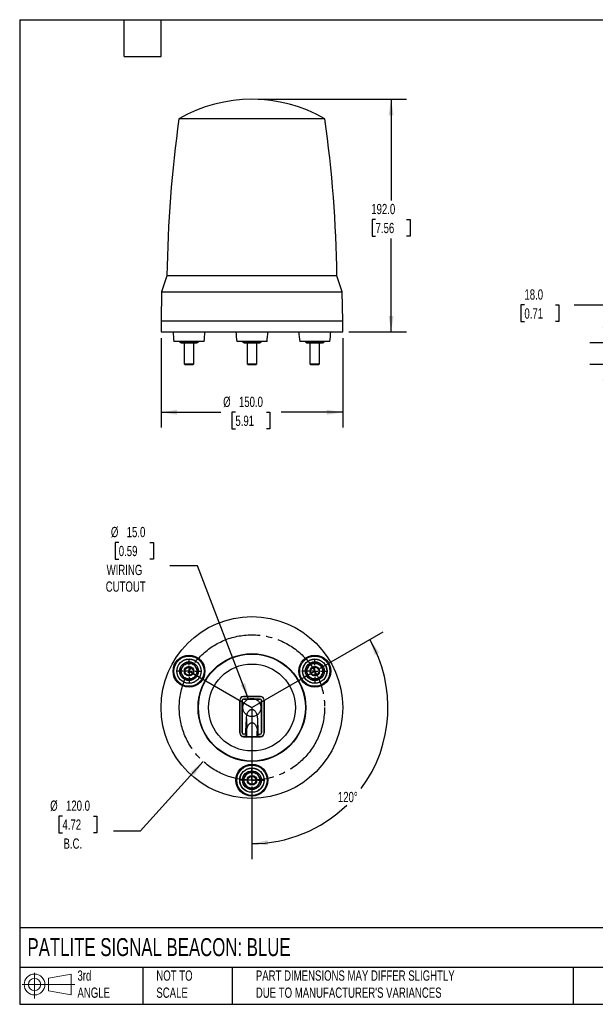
# Model space of a CAD drawing. Header units: millimetres. Extents: x 25 to 1092, y 25 to 838.
# Tile 1 of 2: x 25 to 501, y 25 to 838. Entities that reach past the tile are written whole.
import ezdxf

# ---------------------------------------------------------------- set-up
doc = ezdxf.new("R2010")
doc.units = ezdxf.units.MM
doc.header["$LTSCALE"] = 4
doc.linetypes.add('SLD-Center', pattern=[19.05, 15.24, -1.27, 1.27, -1.27])
doc.linetypes.add('SLD-Solid', pattern=[0])
doc.layers.add('CENTER', color=40, linetype='SLD-Center')
doc.layers.add('SLD-DEFPOINTS', color=7, linetype='Continuous')
doc.layers.add('DIMENSIONS', color=140, linetype='SLD-Solid', lineweight=25)
doc.layers.add('TEXT', color=140, linetype='SLD-Solid', lineweight=25)
doc.styles.add('SLDTEXTSTYLE0', font='TXT', dxfattribs={"width": 0.7})
doc.dimstyles.new('SLDDIMSTYLE0', dxfattribs={"dimtxt": 8.632031, "dimasz": 13.208, "dimexe": 0, "dimexo": 0.0625, "dimgap": 2.158008, "dimtad": 0, "dimtih": 1, "dimtoh": 1, "dimrnd": 1e-09, "dimzin": 4, "dimdsep": 46, "dimtxsty": 'SLDTEXTSTYLE0', "dimsah": 1, "dimcen": 0.09, "dimadec": 0, "dimazin": 1, "dimtfac": 1, "dimtofl": 0, "dimtmove": 0, "dimatfit": 3, "dimfxl": 0, "dimfrac": 2, "dimtolj": 1, "dimtzin": 12, "dimarcsym": 0})
doc.dimstyles.new('SLDDIMSTYLE2', dxfattribs={"dimtxt": 8.632031, "dimasz": 13.208, "dimexe": 0, "dimexo": 0.0625, "dimgap": 2.158008, "dimtad": 0, "dimtih": 1, "dimtoh": 1, "dimrnd": 1e-09, "dimzin": 4, "dimdsep": 46, "dimtxsty": 'SLDTEXTSTYLE0', "dimsah": 1, "dimcen": 0.09, "dimadec": 0, "dimazin": 1, "dimtfac": 1, "dimtmove": 0, "dimatfit": 0, "dimfxl": 0, "dimfrac": 2, "dimtolj": 1, "dimtzin": 12, "dimarcsym": 0})
doc.dimstyles.new('SLDDIMSTYLE3', dxfattribs={"dimtxt": 8.632031, "dimasz": 13.208, "dimexe": 0, "dimexo": 0.0625, "dimgap": 2.158008, "dimtad": 0, "dimtih": 1, "dimtoh": 1, "dimdec": 4, "dimlfac": 4, "dimzin": 12, "dimdsep": 46, "dimtxsty": 'SLDTEXTSTYLE0', "dimsah": 1, "dimcen": 0.09, "dimadec": 0, "dimazin": 3, "dimtfac": 1, "dimtdec": 0, "dimtofl": 0, "dimtmove": 0, "dimatfit": 3, "dimfxl": 0, "dimfrac": 2, "dimtolj": 1, "dimtzin": 12, "dimarcsym": 0})
doc.dimstyles.new('SLDDIMSTYLE4', dxfattribs={"dimtxt": 8.632031, "dimasz": 13.208, "dimexe": 0, "dimexo": 0.0625, "dimgap": 2.158008, "dimtad": 0, "dimtih": 1, "dimtoh": 1, "dimrnd": 1e-09, "dimzin": 4, "dimdsep": 46, "dimtxsty": 'SLDTEXTSTYLE0', "dimsah": 1, "dimcen": 0, "dimadec": 0, "dimazin": 1, "dimtfac": 1, "dimtofl": 0, "dimtmove": 0, "dimatfit": 3, "dimfxl": 0, "dimfrac": 2, "dimtolj": 1, "dimtzin": 12, "dimarcsym": 0})

# ---------------------------------------------------------------- blocks, each defined once
blk = doc.blocks.new('Block11')
at = {"color": 7, "linetype": 'SLD-Solid', "lineweight": 18}
for p, q in [((10.35, 21.24), (10.35, 0)), ((21.92, 16.67), (40.7, 20.13)), ((21.92, 6.38), (21.92, 16.67)), ((40.7, 20.13), (40.7, 2.93)), ((0, 11.53), (43.49, 11.53)), ((21.92, 6.38), (40.7, 2.93))]:
    blk.add_line(p, q, dxfattribs=at)
for radius in [8.6, 5.14]:
    blk.add_circle((10.35, 11.53), radius, dxfattribs=at)
blk = doc.blocks.new('Block12')
at = {"layer": 'SLD-DEFPOINTS'}
blk.add_blockref('Block11', (0, 0), dxfattribs=at)
blk = doc.blocks.new('_D')
at = {"layer": 'DIMENSIONS'}
for p, q in [((142.24, 575.43), (142.24, 501.42)), ((292.24, 575.43), (292.24, 501.42)), ((142.24, 514.12), (191.54, 514.12)), ((203.58, 514.12), (200.68, 514.12)), ((200.68, 514.12), (200.68, 500.41)), ((229.23, 514.12), (232.13, 514.12)), ((232.13, 514.12), (232.13, 500.41)), ((292.24, 514.12), (241.27, 514.12)), ((200.68, 500.41), (203.58, 500.41)), ((232.13, 500.41), (229.23, 500.41))]:
    blk.add_line(p, q, dxfattribs=at)
for points in [[(142.24, 514.12), (155.45, 512.09), (155.45, 516.16)], [(292.24, 514.12), (279.03, 516.16), (279.03, 512.09)]]:
    blk.add_solid(points, dxfattribs=at)
at = {"layer": 'DIMENSIONS', "char_height": 8.467, "attachment_point": 1, "style": 'SLDTEXTSTYLE0'}
for s, insert in [('%%c', (193.48, 526.97)), ('150.0', (206.51, 526.97)), ('5.91', (203.58, 511.32))]:
    blk.add_mtext(s, dxfattribs=dict(at, insert=insert))
blk = doc.blocks.new('_D_1')
at = {"layer": 'DIMENSIONS'}
for p, q in [((222.32, 772.51), (344.94, 772.51)), ((332.24, 772.51), (332.24, 688.94)), ((319.41, 673.29), (316.52, 673.29)), ((316.52, 673.29), (316.52, 659.57)), ((345.07, 673.29), (347.96, 673.29)), ((347.96, 673.29), (347.96, 659.57)), ((316.52, 659.57), (319.41, 659.57)), ((347.96, 659.57), (345.07, 659.57)), ((332.24, 580.51), (332.24, 657.64)), ((297.32, 580.51), (344.94, 580.51))]:
    blk.add_line(p, q, dxfattribs=at)
for points in [[(332.24, 772.51), (330.21, 759.3), (334.27, 759.3)], [(332.24, 580.51), (334.27, 593.71), (330.21, 593.71)]]:
    blk.add_solid(points, dxfattribs=at)
at = {"layer": 'DIMENSIONS', "char_height": 8.467, "attachment_point": 1, "style": 'SLDTEXTSTYLE0'}
for s, insert in [('192.0', (315.82, 686.13)), ('7.56', (319.41, 670.48))]:
    blk.add_mtext(s, dxfattribs=dict(at, insert=insert))
blk = doc.blocks.new('_D_3')
at = {"layer": 'DIMENSIONS'}
for p, q in [((442.35, 602.71), (439.45, 602.71)), ((439.45, 602.71), (439.45, 589)), ((468, 602.71), (470.9, 602.71)), ((470.9, 602.71), (470.9, 589)), ((483.56, 602.71), (508.96, 602.71)), ((508.96, 602.71), (508.96, 571.51)), ((439.45, 589), (442.35, 589)), ((470.9, 589), (468, 589)), ((577.66, 571.51), (496.26, 571.51)), ((580.85, 553.51), (496.26, 553.51)), ((508.96, 553.51), (508.96, 528.11))]:
    blk.add_line(p, q, dxfattribs=at)
for points in [[(508.96, 571.51), (510.99, 584.71), (506.93, 584.71)], [(508.96, 553.51), (506.93, 540.3), (510.99, 540.3)]]:
    blk.add_solid(points, dxfattribs=at)
at = {"layer": 'DIMENSIONS', "char_height": 8.467, "attachment_point": 1, "style": 'SLDTEXTSTYLE0'}
for s, insert in [('18.0', (442.35, 615.56)), ('0.71', (442.35, 599.91))]:
    blk.add_mtext(s, dxfattribs=dict(at, insert=insert))
blk = doc.blocks.new('_D_5')
at = {"layer": 'DIMENSIONS'}
for p, q in [((273.6, 302.94), (325.57, 332.94)), ((217.24, 205.32), (217.24, 145.31))]:
    blk.add_line(p, q, dxfattribs=at)
for start, end in [(323.5024, 30), (270, 314.20429)]:
    blk.add_arc((217.24, 270.4), 112.39, start, end, dxfattribs=at)
for points in [[(314.57, 326.59), (318.68, 313.88), (322.31, 315.7)], [(217.24, 158.01), (230.54, 156.75), (230.31, 160.81)]]:
    blk.add_solid(points, dxfattribs=at)
at = {"layer": 'DIMENSIONS', "insert": (288.25, 200.75), "char_height": 8.467, "attachment_point": 1, "style": 'SLDTEXTSTYLE0'}
blk.add_mtext('120°', dxfattribs=at)
blk = doc.blocks.new('_D_6')
at = {"layer": 'DIMENSIONS'}
for p, q in [((177.05, 225.85), (125.05, 168.23)), ((60.72, 180.77), (57.82, 180.77)), ((57.82, 180.77), (57.82, 167.05)), ((86.37, 180.77), (89.27, 180.77)), ((89.27, 180.77), (89.27, 167.05)), ((57.82, 167.05), (60.72, 167.05)), ((89.27, 167.05), (86.37, 167.05)), ((125.05, 168.23), (102.83, 168.23))]:
    blk.add_line(p, q, dxfattribs=at)
blk.add_solid([(177.05, 225.85), (166.69, 217.41), (169.71, 214.68)], dxfattribs=at)
at = {"layer": 'DIMENSIONS', "char_height": 8.467, "attachment_point": 1, "style": 'SLDTEXTSTYLE0'}
for s, insert in [('%%c', (50.61, 193.61)), ('120.0', (63.65, 193.61)), ('4.72', (60.72, 177.96)), ('B.C.', (61.62, 162.31))]:
    blk.add_mtext(s, dxfattribs=dict(at, insert=insert))
blk = doc.blocks.new('_D_7')
at = {"layer": 'DIMENSIONS'}
for p, q in [((107.26, 406.65), (104.36, 406.65)), ((104.36, 406.65), (104.36, 392.93)), ((132.91, 406.65), (135.81, 406.65)), ((135.81, 406.65), (135.81, 392.93)), ((104.36, 392.93), (107.26, 392.93)), ((135.81, 392.93), (132.91, 392.93)), ((172.27, 387.25), (149.31, 387.25)), ((214.55, 277.4), (172.27, 387.25))]:
    blk.add_line(p, q, dxfattribs=at)
blk.add_solid([(214.55, 277.4), (211.7, 290.45), (207.91, 288.99)], dxfattribs=at)
at = {"layer": 'DIMENSIONS', "char_height": 8.467, "attachment_point": 1, "style": 'SLDTEXTSTYLE0'}
for s, insert in [('%%c', (100.75, 419.49)), ('15.0', (113.78, 419.49)), ('0.59', (107.26, 403.84)), ('WIRING', (97.21, 388.19)), ('CUTOUT', (96.47, 374.47))]:
    blk.add_mtext(s, dxfattribs=dict(at, insert=insert))
blk = doc.blocks.new('SW_CENTERMARKSYMBOL_0')
at = {"layer": 'CENTER', "color": 0}
for p, q in [((0, 5.08), (0, 10.29)), ((-5.08, 0), (-10.29, 0)), ((0, 0), (-2.54, 0)), ((0, 0), (0, 2.54)), ((0, 0), (0, -2.54)), ((0, 0), (2.54, 0)), ((5.08, 0), (10.29, 0)), ((0, -5.08), (0, -10.29))]:
    blk.add_line(p, q, dxfattribs=at)
blk = doc.blocks.new('SW_CENTERMARKSYMBOL_1')
at = {"layer": 'CENTER', "color": 0}
for p, q in [((0, 5.08), (0, 10.29)), ((-5.08, 0), (-10.29, 0)), ((0, 0), (-2.54, 0)), ((0, 0), (0, 2.54)), ((0, 0), (0, -2.54)), ((0, 0), (2.54, 0)), ((5.08, 0), (10.29, 0)), ((0, -5.08), (0, -10.29))]:
    blk.add_line(p, q, dxfattribs=at)
blk = doc.blocks.new('SW_CENTERMARKSYMBOL_2')
at = {"layer": 'CENTER', "color": 0}
for p, q in [((0, 5.08), (0, 10.29)), ((-5.08, 0), (-10.29, 0)), ((0, 0), (-2.54, 0)), ((0, 0), (0, 2.54)), ((0, 0), (0, -2.54)), ((0, 0), (2.54, 0)), ((5.08, 0), (10.29, 0)), ((0, -5.08), (0, -10.29))]:
    blk.add_line(p, q, dxfattribs=at)

msp = doc.modelspace()

# ---------------------------------------------------------------- linework, layer by layer
for p, q in [((188.942412, 756.286727), (156.993666, 756.286727)), ((277.486976, 756.286727), (188.942412, 756.286727)), ((279.183609, 626.832226), (147.075515, 626.832226)), ((287.405127, 626.832226), (279.183609, 626.832226)), ((142.659242, 613.506475), (142.240321, 589.506475)), ((142.659242, 613.506475), (182.20952, 613.506475)), ((182.20952, 613.506475), (291.821399, 613.506475)), ((292.240321, 589.506475), (291.821399, 613.506475)), ((142.240321, 589.506475), (142.240321, 580.506475)), ((142.240321, 589.506475), (292.240321, 589.506475)), ((292.240321, 580.506475), (292.240321, 589.506475)), ((142.240321, 580.506475), (217.240321, 580.506475)), ((217.240321, 580.506475), (292.240321, 580.506475)), ((154.453479, 572.506475), (152.778797, 572.506475)), ((177.778797, 572.506475), (154.453479, 572.506475)), ((157.76721, 572.090515), (158.778797, 571.506475)), ((157.773243, 572.506475), (157.773243, 572.087032)), ((161.278797, 571.506475), (161.278797, 554.196975)), ((161.52602, 572.506475), (161.52602, 572.087032)), ((169.031573, 572.087032), (169.031573, 572.506475)), ((169.278797, 554.196975), (169.278797, 571.506475)), ((171.778797, 571.506475), (172.790384, 572.090515)), ((172.78435, 572.506475), (172.78435, 572.087032)), ((229.740321, 572.506475), (204.740321, 572.506475)), ((209.728734, 572.090515), (210.740321, 571.506475)), ((209.734767, 572.087032), (209.734767, 572.506475)), ((213.240321, 571.506475), (213.240321, 554.196975)), ((213.487544, 572.506475), (213.487544, 572.087032)), ((220.993098, 572.087032), (220.993098, 572.506475)), ((221.240321, 554.196975), (221.240321, 571.506475)), ((223.740321, 571.506475), (224.751908, 572.090515)), ((224.745874, 572.506475), (224.745874, 572.087032)), ((280.027163, 572.506475), (256.701845, 572.506475)), ((261.690258, 572.090515), (262.701845, 571.506475)), ((261.696292, 572.087032), (261.696292, 572.506475)), ((265.201845, 571.506475), (265.201845, 554.196975)), ((265.449068, 572.506475), (265.449068, 572.087032)), ((272.954622, 572.506475), (272.954622, 572.087032)), ((273.201845, 554.196975), (273.201845, 571.506475)), ((275.701845, 571.506475), (276.713432, 572.090515)), ((276.707399, 572.506475), (276.707399, 572.087032)), ((281.701845, 572.506475), (280.027163, 572.506475)), ((161.278797, 554.196975), (161.969297, 553.506475)), ((161.278797, 554.196975), (168.742898, 554.196975)), ((161.969297, 553.506475), (168.144908, 553.506475)), ((168.144908, 553.506475), (168.588297, 553.506475)), ((168.588297, 553.506475), (169.278797, 554.196975)), ((168.742898, 554.196975), (169.278797, 554.196975)), ((213.240321, 554.196975), (213.930821, 553.506475)), ((213.240321, 554.196975), (213.776219, 554.196975)), ((213.776219, 554.196975), (221.240321, 554.196975)), ((213.930821, 553.506475), (214.37421, 553.506475)), ((214.37421, 553.506475), (220.549821, 553.506475)), ((220.549821, 553.506475), (221.240321, 554.196975)), ((265.201845, 554.196975), (265.892345, 553.506475)), ((265.201845, 554.196975), (273.201845, 554.196975)), ((265.892345, 553.506475), (272.511345, 553.506475)), ((272.511345, 553.506475), (273.201845, 554.196975)), ((207.163495, 276.397988), (207.163495, 249.397988)), ((207.249051, 276.397988), (207.163495, 276.397988)), ((207.249051, 249.397988), (207.249051, 276.397988)), ((209.262393, 249.397988), (209.262393, 276.397988)), ((209.290321, 276.397988), (209.262393, 276.397988)), ((209.290321, 276.397988), (209.290321, 249.397988)), ((224.240321, 279.474813), (210.240321, 279.474813)), ((210.240321, 279.474813), (210.240321, 279.389257)), ((210.240321, 279.389257), (224.240321, 279.389257)), ((210.290321, 277.397988), (210.290321, 277.425916)), ((210.290321, 277.425916), (224.190321, 277.425916)), ((224.190321, 277.397988), (210.290321, 277.397988)), ((224.190321, 277.397988), (224.190321, 277.425916)), ((224.240321, 279.389257), (224.240321, 279.474813)), ((225.190321, 249.397988), (225.190321, 276.397988)), ((225.190321, 276.397988), (225.218249, 276.397988)), ((225.218249, 276.397988), (225.218249, 249.397988)), ((227.317147, 276.397988), (227.231591, 276.397988)), ((227.231591, 276.397988), (227.231591, 249.397988)), ((227.317147, 249.397988), (227.317147, 276.397988)), ((217.240321, 268.903267), (217.240321, 257.904744)), ((212.255067, 250.770769), (212.740321, 260.981067)), ((212.740321, 260.981067), (212.740321, 261.109038)), ((212.740321, 260.981067), (212.740321, 251.169711)), ((221.740321, 260.981067), (221.740321, 261.109038)), ((221.740321, 260.981067), (221.740321, 251.169711)), ((221.740321, 260.981067), (222.225575, 250.770769)), ((207.163495, 249.397988), (207.249051, 249.397988)), ((209.290321, 249.397988), (209.262393, 249.397988)), ((210.240321, 246.406718), (210.240321, 246.321162)), ((212.395049, 246.406718), (210.240321, 246.406718)), ((210.240321, 246.321162), (224.240321, 246.321162)), ((212.255067, 248.397988), (210.290321, 248.397988)), ((210.290321, 248.397988), (210.290321, 248.370059)), ((212.395049, 248.370059), (210.290321, 248.370059)), ((212.255067, 248.397988), (212.255067, 250.770769)), ((212.255067, 250.770769), (212.757445, 250.770769)), ((212.255067, 248.397988), (212.395049, 248.370059)), ((212.395049, 248.124385), (212.395049, 248.370059)), ((212.395049, 247.164744), (212.395049, 248.124385)), ((212.395049, 246.832315), (212.395049, 247.164744)), ((212.395049, 246.76366), (212.395049, 246.832315)), ((212.395049, 246.76366), (212.395049, 246.406718)), ((212.757445, 246.551367), (212.395049, 246.406718)), ((212.757445, 247.404019), (212.757445, 250.770769)), ((212.757445, 246.551367), (212.757445, 247.404019)), ((212.852839, 250.770769), (212.852839, 246.572591)), ((212.852839, 246.572591), (221.627803, 246.572591)), ((221.627803, 246.572591), (221.627803, 250.770107)), ((221.723197, 250.770868), (221.723197, 247.404019)), ((221.723197, 250.770769), (222.225575, 250.770769)), ((221.723197, 247.404019), (221.723197, 246.551367)), ((222.085593, 246.406718), (221.723197, 246.551367)), ((222.225575, 248.397988), (222.085593, 248.370059)), ((222.085593, 248.124385), (222.085593, 248.370059)), ((222.085593, 248.370059), (224.190321, 248.370059)), ((222.085593, 248.124385), (222.085593, 246.832315)), ((222.085593, 246.832315), (222.085593, 246.76366)), ((222.085593, 246.406718), (222.085593, 246.76366)), ((224.240321, 246.406718), (222.085593, 246.406718)), ((222.225575, 250.770769), (222.225575, 248.397988)), ((222.225575, 248.397988), (224.190321, 248.397988)), ((224.190321, 248.397988), (224.190321, 248.370059)), ((224.240321, 246.321162), (224.240321, 246.406718)), ((225.190321, 249.397988), (225.218249, 249.397988)), ((227.231591, 249.397988), (227.317147, 249.397988))]:
    msp.add_line(p, q)
for centre, radius in [((217.240321, 270.397988), 75), ((165.278797, 300.397988), 13.2), ((165.278797, 300.397988), 12.5), ((165.278797, 300.397988), 10.10473), ((165.278797, 300.397988), 9.980799), ((217.240321, 270.397988), 44.517647), ((217.240321, 270.397988), 44.170006), ((269.201845, 300.397988), 13.2), ((269.201845, 300.397988), 12.5), ((269.201845, 300.397988), 10.10473), ((269.201845, 300.397988), 9.980799), ((165.278797, 300.397988), 7.75), ((165.278797, 300.397988), 4), ((165.278797, 300.397988), 3.3095), ((217.240321, 270.397988), 35.891553), ((269.201845, 300.397988), 7.75), ((269.201845, 300.397988), 4), ((269.201845, 300.397988), 3.3095), ((217.240321, 210.397988), 13.2), ((217.240321, 210.397988), 12.5), ((217.240321, 210.397988), 10.10473), ((217.240321, 210.397988), 9.980799), ((217.240321, 210.397988), 7.75), ((217.240321, 210.397988), 4), ((217.240321, 210.397988), 3.3095)]:
    msp.add_circle(centre, radius)
for centre, radius, start, end in [((217.240321, 652.506475), 120, 59.863918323, 120.136081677), ((1147.009356, 615.329527), 1000, 171.896760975, 179.340929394), ((-712.528714, 615.329527), 1000, 0.659070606, 8.103239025), ((429.558389, 525.820219), 300, 160.323645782, 163.005043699), ((4.922253, 525.820219), 300, 16.994956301, 19.676354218), ((251.967831, 585.216141), 100, 182.699438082, 187.301851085), ((78.589763, 585.216141), 100, 352.698148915, 357.300561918), ((303.929355, 585.216141), 100, 182.699438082, 187.301851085), ((130.551287, 585.216141), 100, 352.698148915, 357.300561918), ((355.890879, 585.216141), 100, 182.699438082, 187.301851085), ((182.512811, 585.216141), 100, 352.698148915, 357.300561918), ((210.240321, 276.397988), 3.076826, 90, 180), ((210.240321, 276.397988), 2.99127, 90, 180), ((210.290321, 276.397988), 1.027928, 90, 180), ((210.290321, 276.397988), 1, 90, 180), ((224.190321, 276.397988), 1.027928, 0, 90), ((224.190321, 276.397988), 1, 0, 90), ((224.240321, 276.397988), 3.076826, 0, 90), ((224.240321, 276.397988), 2.99127, 0, 90), ((210.240321, 249.397988), 3.076826, 180, 270), ((210.240321, 249.397988), 2.99127, 180, 270), ((210.290321, 249.397988), 1.027928, 180, 270), ((210.290321, 249.397988), 1, 180, 270), ((224.190321, 249.397988), 1, 270, 0), ((224.190321, 249.397988), 1.027928, 270, 0), ((224.240321, 249.397988), 3.076826, 270, 0), ((224.240321, 249.397988), 2.99127, 270, 0)]:
    msp.add_arc(centre, radius, start, end)
for points, knots in [([(159.649632, 571.506475), (159.330925, 571.506475), (159.015385, 571.561504), (158.389606, 571.763674), (158.079044, 571.910478), (157.773243, 572.087032)], [0, 0, 0, 0, 0.5, 0.5, 1, 1, 1, 1]), ([(158.827351, 571.506475), (158.812214, 571.506475), (158.741518, 571.506475), (159.011792, 571.506475), (159.439453, 571.506475), (159.649632, 571.506475)], [0, 0, 0, 0, 0.1216901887, 0.5683432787, 1, 1, 1, 1]), ([(161.52602, 572.087032), (161.22066, 571.910732), (160.91117, 571.764233), (160.283784, 571.561403), (159.967611, 571.506475), (159.649632, 571.506475)], [0, 0, 0, 0, 0.5, 0.5, 1, 1, 1, 1]), ([(159.649632, 571.506475), (159.920465, 571.506475), (160.260243, 571.506475), (161.063107, 571.506475), (161.52602, 571.506475), (162.531573, 571.506475), (163.073589, 571.506475), (164.176698, 571.506475), (164.73713, 571.506475), (165.278797, 571.506475)], [0, 0, 0, 0, 0.25, 0.25, 0.5, 0.5, 0.75, 0.75, 1, 1, 1, 1]), ([(165.278797, 571.506475), (164.641383, 571.506475), (164.010303, 571.561504), (162.758746, 571.763674), (162.137621, 571.910478), (161.52602, 572.087032)], [0, 0, 0, 0, 0.5, 0.5, 1, 1, 1, 1]), ([(169.031573, 572.087032), (168.420853, 571.910732), (167.801874, 571.764233), (166.547101, 571.561403), (165.914755, 571.506475), (165.278797, 571.506475)], [0, 0, 0, 0, 0.5, 0.5, 1, 1, 1, 1]), ([(165.278797, 571.506475), (165.820463, 571.506475), (166.380895, 571.506475), (167.484004, 571.506475), (168.02602, 571.506475), (169.031573, 571.506475), (169.494486, 571.506475), (170.297351, 571.506475), (170.637129, 571.506475), (170.907962, 571.506475)], [0, 0, 0, 0, 0.25, 0.25, 0.5, 0.5, 0.75, 0.75, 1, 1, 1, 1]), ([(170.907962, 571.506475), (170.589255, 571.506475), (170.273715, 571.561504), (169.647937, 571.763674), (169.337374, 571.910478), (169.031573, 572.087032)], [0, 0, 0, 0, 0.5, 0.5, 1, 1, 1, 1]), ([(172.78435, 572.087032), (172.47899, 571.910732), (172.1695, 571.764233), (171.542111, 571.561402), (171.225941, 571.506475), (170.907962, 571.506475)], [0, 0, 0, 0, 0.5, 0.5, 1, 1, 1, 1]), ([(170.907962, 571.506475), (171.187665, 571.506475), (171.695365, 571.506475), (171.719507, 571.506475), (171.730349, 571.506475)], [0, 0, 0, 0, 0.5509228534, 1, 1, 1, 1]), ([(211.611156, 571.506475), (211.292449, 571.506475), (210.976909, 571.561504), (210.351131, 571.763674), (210.040568, 571.910478), (209.734767, 572.087032)], [0, 0, 0, 0, 0.5, 0.5, 1, 1, 1, 1]), ([(210.788876, 571.506475), (210.773738, 571.506475), (210.703042, 571.506475), (210.973317, 571.506475), (211.400977, 571.506475), (211.611156, 571.506475)], [0, 0, 0, 0, 0.1216901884, 0.5683432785, 1, 1, 1, 1]), ([(213.487544, 572.087032), (213.182184, 571.910732), (212.872694, 571.764233), (212.245305, 571.561402), (211.929135, 571.506475), (211.611156, 571.506475)], [0, 0, 0, 0, 0.5, 0.5, 1, 1, 1, 1]), ([(211.611156, 571.506475), (211.881761, 571.506475), (212.221252, 571.506475), (213.023626, 571.506475), (213.48634, 571.506475), (214.491762, 571.506475), (215.033848, 571.506475), (216.137398, 571.506475), (216.698198, 571.506475), (217.240321, 571.506475)], [0, 0, 0, 0, 0.25, 0.25, 0.5, 0.5, 0.75, 0.75, 1, 1, 1, 1]), ([(217.240321, 571.506475), (216.602911, 571.506475), (215.971831, 571.561503), (214.720268, 571.763675), (214.099144, 571.910478), (213.487544, 572.087032)], [0, 0, 0, 0, 0.5, 0.5, 1, 1, 1, 1]), ([(220.993098, 572.087032), (220.382377, 571.910732), (219.763399, 571.764233), (218.508625, 571.561403), (217.876279, 571.506475), (217.240321, 571.506475)], [0, 0, 0, 0, 0.5, 0.5, 1, 1, 1, 1]), ([(217.240321, 571.506475), (217.781988, 571.506475), (218.34242, 571.506475), (219.445529, 571.506475), (219.987544, 571.506475), (220.993098, 571.506475), (221.45601, 571.506475), (222.258875, 571.506475), (222.598653, 571.506475), (222.869486, 571.506475)], [0, 0, 0, 0, 0.25, 0.25, 0.5, 0.5, 0.75, 0.75, 1, 1, 1, 1]), ([(222.869486, 571.506475), (222.550779, 571.506475), (222.235239, 571.561504), (221.609461, 571.763674), (221.298898, 571.910478), (220.993098, 572.087032)], [0, 0, 0, 0, 0.5, 0.5, 1, 1, 1, 1]), ([(224.745874, 572.087032), (224.440514, 571.910732), (224.131025, 571.764233), (223.503638, 571.561403), (223.187465, 571.506475), (222.869486, 571.506475)], [0, 0, 0, 0, 0.5, 0.5, 1, 1, 1, 1]), ([(222.869486, 571.506475), (223.149356, 571.506475), (223.657089, 571.506475), (223.681024, 571.506475), (223.691766, 571.506475)], [0, 0, 0, 0, 0.5512154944, 1, 1, 1, 1]), ([(263.57268, 571.506475), (263.253973, 571.506475), (262.938433, 571.561504), (262.312655, 571.763674), (262.002092, 571.910478), (261.696292, 572.087032)], [0, 0, 0, 0, 0.5, 0.5, 1, 1, 1, 1]), ([(262.7504, 571.506475), (262.735263, 571.506475), (262.664566, 571.506475), (262.934841, 571.506475), (263.362501, 571.506475), (263.57268, 571.506475)], [0, 0, 0, 0, 0.1216901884, 0.5683432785, 1, 1, 1, 1]), ([(265.449068, 572.087032), (265.143708, 571.910732), (264.834219, 571.764233), (264.206832, 571.561403), (263.890659, 571.506475), (263.57268, 571.506475)], [0, 0, 0, 0, 0.5, 0.5, 1, 1, 1, 1]), ([(263.57268, 571.506475), (263.843513, 571.506475), (264.183291, 571.506475), (264.986156, 571.506475), (265.449068, 571.506475), (266.454622, 571.506475), (266.996637, 571.506475), (268.099747, 571.506475), (268.660179, 571.506475), (269.201845, 571.506475)], [0, 0, 0, 0, 0.25, 0.25, 0.5, 0.5, 0.75, 0.75, 1, 1, 1, 1]), ([(269.201845, 571.506475), (268.564431, 571.506475), (267.933351, 571.561504), (266.681795, 571.763674), (266.06067, 571.910478), (265.449068, 572.087032)], [0, 0, 0, 0, 0.5, 0.5, 1, 1, 1, 1]), ([(272.954622, 572.087032), (272.343902, 571.910732), (271.724923, 571.764233), (270.47015, 571.561403), (269.837803, 571.506475), (269.201845, 571.506475)], [0, 0, 0, 0, 0.5, 0.5, 1, 1, 1, 1]), ([(269.201845, 571.506475), (269.743512, 571.506475), (270.303944, 571.506475), (271.407053, 571.506475), (271.949068, 571.506475), (272.954622, 571.506475), (273.417535, 571.506475), (274.220399, 571.506475), (274.560177, 571.506475), (274.83101, 571.506475)], [0, 0, 0, 0, 0.25, 0.25, 0.5, 0.5, 0.75, 0.75, 1, 1, 1, 1]), ([(274.83101, 571.506475), (274.512303, 571.506475), (274.196763, 571.561504), (273.570985, 571.763674), (273.260423, 571.910478), (272.954622, 572.087032)], [0, 0, 0, 0, 0.5, 0.5, 1, 1, 1, 1]), ([(276.707399, 572.087032), (276.402038, 571.910732), (276.092549, 571.764233), (275.465163, 571.561403), (275.148989, 571.506475), (274.83101, 571.506475)], [0, 0, 0, 0, 0.5, 0.5, 1, 1, 1, 1]), ([(274.83101, 571.506475), (275.11088, 571.506475), (275.618613, 571.506475), (275.642549, 571.506475), (275.653291, 571.506475)], [0, 0, 0, 0, 0.5512154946, 1, 1, 1, 1]), ([(159.649632, 303.647988), (159.330925, 303.095971), (159.015385, 302.54944), (158.389606, 301.46556), (158.079044, 300.92765), (157.773243, 300.397988)], [0, 0, 0, 0, 0.5, 0.5, 1, 1, 1, 1]), ([(159.649632, 297.147988), (159.378798, 297.617085), (159.158144, 298.136821), (158.8579, 299.237235), (158.778797, 299.817431), (158.778797, 300.978544), (158.8579, 301.55874), (159.158144, 302.659154), (159.378798, 303.17889), (159.649632, 303.647988)], [0, 0, 0, 0, 0.25, 0.25, 0.5, 0.5, 0.75, 0.75, 1, 1, 1, 1]), ([(159.649632, 303.647988), (159.920465, 304.117085), (160.260243, 304.568045), (161.063107, 305.378271), (161.52602, 305.736874), (162.531573, 306.317431), (163.073589, 306.539024), (164.176698, 306.829212), (164.73713, 306.897988), (165.278797, 306.897988)], [0, 0, 0, 0, 0.25, 0.25, 0.5, 0.5, 0.75, 0.75, 1, 1, 1, 1]), ([(161.52602, 306.897988), (161.22066, 306.369088), (160.91117, 305.833037), (160.283784, 304.746372), (159.967611, 304.198744), (159.649632, 303.647988)], [0, 0, 0, 0, 0.5, 0.5, 1, 1, 1, 1]), ([(165.278797, 306.897988), (164.641383, 306.897988), (164.010303, 306.897988), (162.758746, 306.897988), (162.137621, 306.897988), (161.52602, 306.897988)], [0, 0, 0, 0, 0.5, 0.5, 1, 1, 1, 1]), ([(169.031573, 306.897988), (168.420853, 306.897988), (167.801874, 306.897988), (166.547101, 306.897988), (165.914755, 306.897988), (165.278797, 306.897988)], [0, 0, 0, 0, 0.5, 0.5, 1, 1, 1, 1]), ([(165.278797, 306.897988), (165.820463, 306.897988), (166.380895, 306.829212), (167.484004, 306.539024), (168.02602, 306.317431), (169.031573, 305.736874), (169.494486, 305.378271), (170.297351, 304.568045), (170.637129, 304.117085), (170.907962, 303.647988)], [0, 0, 0, 0, 0.25, 0.25, 0.5, 0.5, 0.75, 0.75, 1, 1, 1, 1]), ([(170.907962, 303.647988), (170.589255, 304.200004), (170.273715, 304.746535), (169.647937, 305.830415), (169.337374, 306.368325), (169.031573, 306.897988)], [0, 0, 0, 0, 0.5, 0.5, 1, 1, 1, 1]), ([(170.907962, 303.647988), (171.178567, 303.179285), (171.39914, 302.659927), (171.699434, 301.56005), (171.778666, 300.98001), (171.778927, 299.818897), (171.699953, 299.238547), (171.399759, 298.137595), (171.179023, 297.61748), (170.907962, 297.147988)], [0, 0, 0, 0, 0.25, 0.25, 0.5, 0.5, 0.75, 0.75, 1, 1, 1, 1]), ([(172.78435, 300.397988), (172.47899, 300.926888), (172.1695, 301.462939), (171.542111, 302.54961), (171.225941, 303.097231), (170.907962, 303.647988)], [0, 0, 0, 0, 0.5, 0.5, 1, 1, 1, 1]), ([(263.57268, 303.647988), (263.253973, 303.095971), (262.938433, 302.54944), (262.312655, 301.46556), (262.002092, 300.92765), (261.696292, 300.397988)], [0, 0, 0, 0, 0.5, 0.5, 1, 1, 1, 1]), ([(263.57268, 297.147988), (263.301847, 297.617085), (263.081192, 298.136821), (262.780948, 299.237235), (262.701845, 299.817431), (262.701845, 300.978544), (262.780948, 301.55874), (263.081192, 302.659154), (263.301847, 303.17889), (263.57268, 303.647988)], [0, 0, 0, 0, 0.25, 0.25, 0.5, 0.5, 0.75, 0.75, 1, 1, 1, 1]), ([(265.449068, 306.897988), (265.143708, 306.369088), (264.834219, 305.833037), (264.206832, 304.746372), (263.890659, 304.198744), (263.57268, 303.647988)], [0, 0, 0, 0, 0.5, 0.5, 1, 1, 1, 1]), ([(263.57268, 303.647988), (263.843513, 304.117085), (264.183291, 304.568045), (264.986156, 305.378271), (265.449068, 305.736874), (266.454622, 306.317431), (266.996637, 306.539024), (268.099747, 306.829212), (268.660179, 306.897988), (269.201845, 306.897988)], [0, 0, 0, 0, 0.25, 0.25, 0.5, 0.5, 0.75, 0.75, 1, 1, 1, 1]), ([(269.201845, 306.897988), (268.564431, 306.897988), (267.933351, 306.897988), (266.681795, 306.897988), (266.06067, 306.897988), (265.449068, 306.897988)], [0, 0, 0, 0, 0.5, 0.5, 1, 1, 1, 1]), ([(269.201845, 306.897988), (269.743512, 306.897988), (270.303944, 306.829212), (271.407053, 306.539024), (271.949068, 306.317431), (272.954622, 305.736874), (273.417535, 305.378271), (274.220399, 304.568045), (274.560177, 304.117085), (274.83101, 303.647988)], [0, 0, 0, 0, 0.25, 0.25, 0.5, 0.5, 0.75, 0.75, 1, 1, 1, 1]), ([(272.954622, 306.897988), (272.343902, 306.897988), (271.724923, 306.897988), (270.47015, 306.897988), (269.837803, 306.897988), (269.201845, 306.897988)], [0, 0, 0, 0, 0.5, 0.5, 1, 1, 1, 1]), ([(274.83101, 303.647988), (274.512303, 304.200004), (274.196763, 304.746535), (273.570985, 305.830415), (273.260423, 306.368325), (272.954622, 306.897988)], [0, 0, 0, 0, 0.5, 0.5, 1, 1, 1, 1]), ([(274.83101, 303.647988), (275.101844, 303.17889), (275.322498, 302.659154), (275.622742, 301.55874), (275.701845, 300.978544), (275.701845, 299.817431), (275.622742, 299.237235), (275.322498, 298.136821), (275.101844, 297.617085), (274.83101, 297.147988)], [0, 0, 0, 0, 0.25, 0.25, 0.5, 0.5, 0.75, 0.75, 1, 1, 1, 1]), ([(276.707399, 300.397988), (276.402038, 300.926887), (276.092549, 301.462938), (275.465163, 302.549604), (275.148989, 303.097232), (274.83101, 303.647988)], [0, 0, 0, 0, 0.5, 0.5, 1, 1, 1, 1]), ([(157.773243, 300.397988), (158.078603, 299.869088), (158.388093, 299.333037), (159.015479, 298.246372), (159.331652, 297.698744), (159.649632, 297.147988)], [0, 0, 0, 0, 0.5, 0.5, 1, 1, 1, 1]), ([(159.649632, 297.147988), (159.968339, 296.595971), (160.283878, 296.04944), (160.909657, 294.96556), (161.220219, 294.42765), (161.52602, 293.897988)], [0, 0, 0, 0, 0.5, 0.5, 1, 1, 1, 1]), ([(165.278797, 293.897988), (164.73713, 293.897988), (164.176698, 293.966763), (163.073589, 294.256952), (162.531573, 294.478544), (161.52602, 295.059101), (161.063107, 295.417704), (160.260243, 296.22793), (159.920465, 296.67889), (159.649632, 297.147988)], [0, 0, 0, 0, 0.25, 0.25, 0.5, 0.5, 0.75, 0.75, 1, 1, 1, 1]), ([(161.52602, 293.897988), (162.13674, 293.897988), (162.755719, 293.897988), (164.010492, 293.897988), (164.642838, 293.897988), (165.278797, 293.897988)], [0, 0, 0, 0, 0.5, 0.5, 1, 1, 1, 1]), ([(170.907962, 297.147988), (170.637129, 296.67889), (170.297351, 296.22793), (169.494486, 295.417704), (169.031573, 295.059101), (168.02602, 294.478544), (167.484004, 294.256952), (166.380895, 293.966763), (165.820463, 293.897988), (165.278797, 293.897988)], [0, 0, 0, 0, 0.25, 0.25, 0.5, 0.5, 0.75, 0.75, 1, 1, 1, 1]), ([(165.278797, 293.897988), (165.916211, 293.897988), (166.54729, 293.897988), (167.798847, 293.897988), (168.419972, 293.897988), (169.031573, 293.897988)], [0, 0, 0, 0, 0.5, 0.5, 1, 1, 1, 1]), ([(169.031573, 293.897988), (169.336934, 294.426887), (169.646423, 294.962938), (170.27381, 296.049604), (170.589983, 296.597232), (170.907962, 297.147988)], [0, 0, 0, 0, 0.5, 0.5, 1, 1, 1, 1]), ([(170.907962, 297.147988), (171.226667, 297.700001), (171.542207, 298.246532), (172.167988, 299.330418), (172.47855, 299.868327), (172.78435, 300.397988)], [0, 0, 0, 0, 0.5, 0.5, 1, 1, 1, 1]), ([(261.696292, 300.397988), (262.001652, 299.869088), (262.311141, 299.333037), (262.938528, 298.246372), (263.254701, 297.698744), (263.57268, 297.147988)], [0, 0, 0, 0, 0.5, 0.5, 1, 1, 1, 1]), ([(263.57268, 297.147988), (263.891385, 296.595974), (264.206925, 296.049443), (264.832707, 294.965557), (265.143269, 294.427648), (265.449068, 293.897988)], [0, 0, 0, 0, 0.5, 0.5, 1, 1, 1, 1]), ([(269.201845, 293.897988), (268.660634, 293.897988), (268.100571, 293.966645), (266.997902, 294.256521), (266.455957, 294.477925), (265.450273, 295.058254), (264.987162, 295.416824), (264.183806, 296.227275), (263.843741, 296.678495), (263.57268, 297.147988)], [0, 0, 0, 0, 0.25, 0.25, 0.5, 0.5, 0.75, 0.75, 1, 1, 1, 1]), ([(265.449068, 293.897988), (266.05979, 293.897988), (266.678768, 293.897988), (267.933547, 293.897988), (268.565886, 293.897988), (269.201845, 293.897988)], [0, 0, 0, 0, 0.5, 0.5, 1, 1, 1, 1]), ([(274.83101, 297.147988), (274.560177, 296.67889), (274.220399, 296.22793), (273.417535, 295.417704), (272.954622, 295.059101), (271.949068, 294.478544), (271.407053, 294.256952), (270.303944, 293.966763), (269.743512, 293.897988), (269.201845, 293.897988)], [0, 0, 0, 0, 0.25, 0.25, 0.5, 0.5, 0.75, 0.75, 1, 1, 1, 1]), ([(269.201845, 293.897988), (269.839259, 293.897988), (270.470339, 293.897988), (271.721896, 293.897988), (272.34302, 293.897988), (272.954622, 293.897988)], [0, 0, 0, 0, 0.5, 0.5, 1, 1, 1, 1]), ([(272.954622, 293.897988), (273.259982, 294.426887), (273.569471, 294.962938), (274.196858, 296.049604), (274.513031, 296.597232), (274.83101, 297.147988)], [0, 0, 0, 0, 0.5, 0.5, 1, 1, 1, 1]), ([(274.83101, 297.147988), (275.149717, 297.700004), (275.465257, 298.246535), (276.091036, 299.330415), (276.401598, 299.868325), (276.707399, 300.397988)], [0, 0, 0, 0, 0.5, 0.5, 1, 1, 1, 1]), ([(212.740321, 261.109038), (212.740321, 261.930419), (212.81335, 262.741732), (213.117061, 264.342621), (213.349885, 265.138146), (213.850446, 266.256735), (214.044748, 266.621264), (214.49521, 267.306843), (214.749189, 267.626447), (215.192463, 268.055605), (215.350911, 268.189843), (215.683827, 268.428832), (215.859265, 268.534695), (216.232403, 268.712632), (216.427075, 268.782841), (216.825584, 268.877908), (217.032505, 268.903267), (217.240321, 268.903267)], [0, 0, 0, 0, 0.25, 0.25, 0.5, 0.5, 0.625, 0.625, 0.75, 0.75, 0.8125, 0.8125, 0.875, 0.875, 0.9375, 0.9375, 1, 1, 1, 1]), ([(217.240321, 268.903267), (217.448528, 268.903267), (217.651972, 268.878392), (218.050288, 268.783872), (218.2472, 268.713003), (218.61932, 268.5358), (218.795379, 268.429849), (219.130845, 268.189056), (219.289187, 268.054662), (219.730597, 267.62721), (219.98666, 267.305423), (220.439055, 266.615998), (220.630694, 266.255629), (221.129835, 265.140191), (221.363247, 264.344009), (221.667236, 262.742398), (221.740321, 261.930743), (221.740321, 261.109038)], [0, 0, 0, 0, 0.0625, 0.0625, 0.125, 0.125, 0.1875, 0.1875, 0.25, 0.25, 0.375, 0.375, 0.5, 0.5, 0.75, 0.75, 1, 1, 1, 1]), ([(212.740321, 252.770769), (212.740321, 252.658106), (212.740321, 252.536344), (212.740321, 252.33966), (212.740321, 252.271764), (212.740321, 252.166416), (212.740321, 252.112867), (212.740321, 252.048868), (212.740321, 252.021114), (212.740321, 252.00254), (212.740321, 251.990957), (212.740321, 251.756647), (212.740321, 251.484978), (212.740321, 251.169711)], [0, 0, 0, 0, 0.25, 0.25, 0.375, 0.375, 0.4375, 0.46875, 0.484375, 0.484375, 0.5, 0.5, 1, 1, 1, 1]), ([(212.852839, 250.770769), (212.852839, 251.105824), (212.861751, 251.440878), (212.906724, 252.10943), (212.941705, 252.442409), (213.010544, 252.770769)], [0, 0, 0, 0, 0.5, 0.5, 1, 1, 1, 1]), ([(213.010544, 252.770769), (213.13321, 253.355884), (213.297266, 253.924257), (213.72479, 255.020791), (213.986733, 255.549568), (214.493781, 256.296568), (214.679389, 256.533054), (215.089931, 256.969932), (215.317363, 257.172047), (215.684301, 257.427519), (215.811293, 257.505174), (216.076075, 257.643173), (216.215044, 257.703922), (216.642721, 257.852108), (216.936553, 257.904744), (217.240321, 257.904744)], [0, 0, 0, 0, 0.25, 0.25, 0.5, 0.5, 0.625, 0.625, 0.75, 0.75, 0.8125, 0.8125, 0.875, 0.875, 1, 1, 1, 1]), ([(217.240321, 257.904744), (217.542663, 257.904744), (217.835021, 257.8526), (218.260457, 257.705954), (218.399241, 257.645642), (218.664303, 257.508099), (218.791737, 257.430486), (219.037659, 257.259737), (219.156488, 257.166187), (219.381355, 256.969489), (219.48807, 256.865931), (219.793603, 256.541951), (219.977949, 256.308349), (220.484843, 255.565519), (220.749511, 255.035021), (221.181196, 253.931841), (221.347508, 253.355523), (221.470098, 252.770769)], [0, 0, 0, 0, 0.125, 0.125, 0.1875, 0.1875, 0.25, 0.25, 0.3125, 0.3125, 0.375, 0.375, 0.5, 0.5, 0.75, 0.75, 1, 1, 1, 1]), ([(221.470098, 252.770769), (221.538895, 252.442611), (221.573979, 252.108805), (221.618919, 251.440163), (221.627803, 251.1052), (221.627803, 250.770107)], [0, 0, 0, 0, 0.5, 0.5, 1, 1, 1, 1]), ([(212.740321, 251.169711), (212.740321, 251.081907), (212.740702, 250.995254), (212.743663, 250.881185), (212.74508, 250.845338), (212.749702, 250.789761), (212.753032, 250.770769), (212.757445, 250.770769)], [0, 0, 0, 0, 0.5, 0.5, 0.75, 0.75, 1, 1, 1, 1]), ([(221.723197, 250.770868), (221.725275, 250.770769), (221.727153, 250.774728), (221.729678, 250.786602), (221.730868, 250.794023), (221.73195, 250.803671), (221.732648, 250.810597), (221.733055, 250.815162), (221.73433, 250.83068), (221.735226, 250.845434), (221.736396, 250.871073), (221.736938, 250.884769), (221.737417, 250.899779), (221.737722, 250.910077), (221.737904, 250.916777), (221.739659, 250.985388), (221.740321, 251.068487), (221.740321, 251.169711)], [0, 0, 0, 0, 0.125, 0.125, 0.1875, 0.21875, 0.21875, 0.25, 0.25, 0.375, 0.375, 0.4375, 0.46875, 0.46875, 0.5, 0.5, 1, 1, 1, 1]), ([(211.611156, 213.647988), (211.292449, 213.095971), (210.976909, 212.54944), (210.351131, 211.46556), (210.040568, 210.92765), (209.734767, 210.397988)], [0, 0, 0, 0, 0.5, 0.5, 1, 1, 1, 1]), ([(211.611156, 207.147988), (211.340322, 207.617085), (211.119668, 208.136821), (210.819424, 209.237235), (210.740321, 209.817431), (210.740321, 210.978544), (210.819424, 211.55874), (211.119668, 212.659154), (211.340322, 213.17889), (211.611156, 213.647988)], [0, 0, 0, 0, 0.25, 0.25, 0.5, 0.5, 0.75, 0.75, 1, 1, 1, 1]), ([(211.611156, 213.647988), (211.881761, 214.11669), (212.221252, 214.567391), (213.023626, 215.377391), (213.48634, 215.736028), (214.491762, 216.316811), (215.033848, 216.538593), (216.137398, 216.829093), (216.698198, 216.897988), (217.240321, 216.897988)], [0, 0, 0, 0, 0.25, 0.25, 0.5, 0.5, 0.75, 0.75, 1, 1, 1, 1]), ([(213.487544, 216.897988), (213.182184, 216.369088), (212.872694, 215.833036), (212.245305, 214.746366), (211.929135, 214.198744), (211.611156, 213.647988)], [0, 0, 0, 0, 0.5, 0.5, 1, 1, 1, 1]), ([(217.240321, 216.897988), (216.602911, 216.897988), (215.971831, 216.897988), (214.720268, 216.897988), (214.099144, 216.897988), (213.487544, 216.897988)], [0, 0, 0, 0, 0.5, 0.5, 1, 1, 1, 1]), ([(217.240321, 216.897988), (217.781988, 216.897988), (218.34242, 216.829212), (219.445529, 216.539024), (219.987544, 216.317431), (220.993098, 215.736874), (221.45601, 215.378271), (222.258875, 214.568045), (222.598653, 214.117085), (222.869486, 213.647988)], [0, 0, 0, 0, 0.25, 0.25, 0.5, 0.5, 0.75, 0.75, 1, 1, 1, 1]), ([(220.993098, 216.897988), (220.382377, 216.897988), (219.763399, 216.897988), (218.508625, 216.897988), (217.876279, 216.897988), (217.240321, 216.897988)], [0, 0, 0, 0, 0.5, 0.5, 1, 1, 1, 1]), ([(222.869486, 213.647988), (222.550779, 214.200004), (222.235239, 214.746535), (221.609461, 215.830415), (221.298898, 216.368325), (220.993098, 216.897988)], [0, 0, 0, 0, 0.5, 0.5, 1, 1, 1, 1]), ([(224.745874, 210.397988), (224.440514, 210.926887), (224.131025, 211.462938), (223.503638, 212.549604), (223.187465, 213.097232), (222.869486, 213.647988)], [0, 0, 0, 0, 0.5, 0.5, 1, 1, 1, 1]), ([(222.869486, 213.647988), (223.140319, 213.17889), (223.360974, 212.659154), (223.661218, 211.55874), (223.740321, 210.978544), (223.740321, 209.817431), (223.661218, 209.237235), (223.360974, 208.136821), (223.140319, 207.617085), (222.869486, 207.147988)], [0, 0, 0, 0, 0.25, 0.25, 0.5, 0.5, 0.75, 0.75, 1, 1, 1, 1]), ([(209.734767, 210.397988), (210.040128, 209.869088), (210.349617, 209.333037), (210.977004, 208.246372), (211.293177, 207.698744), (211.611156, 207.147988)], [0, 0, 0, 0, 0.5, 0.5, 1, 1, 1, 1]), ([(211.611156, 207.147988), (211.929863, 206.595971), (212.245403, 206.04944), (212.871181, 204.96556), (213.181743, 204.42765), (213.487544, 203.897988)], [0, 0, 0, 0, 0.5, 0.5, 1, 1, 1, 1]), ([(217.240321, 203.897988), (216.698654, 203.897988), (216.138222, 203.966763), (215.035113, 204.256952), (214.493098, 204.478544), (213.487544, 205.059101), (213.024632, 205.417704), (212.221767, 206.22793), (211.881989, 206.67889), (211.611156, 207.147988)], [0, 0, 0, 0, 0.25, 0.25, 0.5, 0.5, 0.75, 0.75, 1, 1, 1, 1]), ([(213.487544, 203.897988), (214.098265, 203.897988), (214.717243, 203.897988), (215.972016, 203.897988), (216.604363, 203.897988), (217.240321, 203.897988)], [0, 0, 0, 0, 0.5, 0.5, 1, 1, 1, 1]), ([(222.869486, 207.147988), (222.598653, 206.67889), (222.258875, 206.22793), (221.45601, 205.417704), (220.993098, 205.059101), (219.987544, 204.478544), (219.445529, 204.256952), (218.34242, 203.966763), (217.781988, 203.897988), (217.240321, 203.897988)], [0, 0, 0, 0, 0.25, 0.25, 0.5, 0.5, 0.75, 0.75, 1, 1, 1, 1]), ([(217.240321, 203.897988), (217.877735, 203.897988), (218.508815, 203.897988), (219.760371, 203.897988), (220.381496, 203.897988), (220.993098, 203.897988)], [0, 0, 0, 0, 0.5, 0.5, 1, 1, 1, 1]), ([(220.993098, 203.897988), (221.298458, 204.426887), (221.607947, 204.962938), (222.235334, 206.049604), (222.551507, 206.597232), (222.869486, 207.147988)], [0, 0, 0, 0, 0.5, 0.5, 1, 1, 1, 1]), ([(222.869486, 207.147988), (223.188193, 207.700004), (223.503733, 208.246535), (224.129511, 209.330415), (224.440074, 209.868325), (224.745874, 210.397988)], [0, 0, 0, 0, 0.5, 0.5, 1, 1, 1, 1])]:
    msp.add_open_spline(points, degree=3, knots=knots)
for points in [[(213.010544, 252.770769), (212.82307, 252.770769), (212.740321, 252.770769), (212.740321, 252.770769)], [(221.740321, 252.770769), (221.740321, 252.770769), (221.657572, 252.770769), (221.470098, 252.770769)], [(212.757445, 250.770769), (212.774925, 250.770769), (212.806238, 250.770769), (212.852839, 250.770769)], [(212.852839, 246.572591), (212.807158, 246.565592), (212.77536, 246.558518), (212.757445, 246.551367)], [(221.627803, 250.770107), (221.674404, 250.770778), (221.705717, 250.770771), (221.723197, 250.770868)], [(221.723197, 246.551367), (221.705282, 246.558518), (221.673484, 246.565592), (221.627803, 246.572591)]]:
    msp.add_open_spline(points, degree=3)
at = {"layer": 'CENTER', "linetype": 'SLD-Center'}
for p, q in [((165.278797, 300.397988), (217.240321, 270.397988)), ((217.240321, 270.397988), (269.201845, 300.397988)), ((217.240321, 270.397988), (217.240321, 210.397988))]:
    msp.add_line(p, q, dxfattribs=at)
for radius in [60, 7.5]:
    msp.add_circle((217.240321, 270.397988), radius, dxfattribs=at)
at = {"layer": 'TEXT'}
for p, q in [((25.4, 838.2), (1092.2, 838.2)), ((25.4, 838.2), (25.4, 25.4)), ((111.76, 807.72), (111.76, 838.2)), ((142.24, 807.72), (142.24, 838.2)), ((111.76, 807.72), (142.24, 807.72)), ((1092.2, 88.504431), (25.4, 88.504431)), ((1092.2, 55.88), (25.4, 55.88)), ((127, 55.88), (127, 25.4)), ((200.846512, 55.88), (200.846512, 25.4)), ((482.585911, 55.88), (482.585911, 25.4)), ((25.4, 25.4), (1092.2, 25.4))]:
    msp.add_line(p, q, dxfattribs=at)

# ---------------------------------------------------------------- block references
at = {"layer": 'CENTER'}
for name, p in [('SW_CENTERMARKSYMBOL_1', (165.278797, 300.397988)), ('SW_CENTERMARKSYMBOL_0', (269.201845, 300.397988)), ('SW_CENTERMARKSYMBOL_2', (217.240321, 210.397988))]:
    msp.add_blockref(name, p, dxfattribs=at)
at = {"layer": 'SLD-DEFPOINTS'}
msp.add_blockref('Block12', (27.351754, 30.215421), dxfattribs=at)

# ---------------------------------------------------------------- texts
at = {"layer": 'TEXT', "attachment_point": 1, "style": 'SLDTEXTSTYLE0'}
for s, insert, char_height in [('PATLITE SIGNAL BEACON: BLUE', (31.862937, 80.025548), 14.81666667), ('3rd^JANGLE', (73.128543, 53.350676), 8.4666667), ('NOT TO^JSCALE', (138.300646, 53.350677), 8.46666667), ("PART DIMENSIONS MAY DIFFER SLIGHTLY ^JDUE TO MANUFACTURER'S VARIANCES", (220.477138, 53.363098), 8.46666667)]:
    msp.add_mtext(s, dxfattribs=dict(at, insert=insert, char_height=char_height))

# ---------------------------------------------------------------- dimensions: what is measured, and where the dimension line sits
at = {"layer": 'DIMENSIONS'}
for base, p1, p2, dimstyle, picture, middle in [((332.240321, 772.506475), (292.240321, 580.506475), (217.240321, 772.506475), 'SLDDIMSTYLE0', '_D_1', (332.240321, 673.287025)), ((508.959488, 571.506475), (585.926587, 553.506475), (582.736087, 571.506475), 'SLDDIMSTYLE2', '_D_3', (508.959488, 602.714427))]:
    dim = msp.add_linear_dim(base=base, p1=p1, p2=p2, angle=90, dimstyle=dimstyle, dxfattribs=at)
    dim.commit()
    dim.dimension.update_dxf_attribs({"geometry": picture, "text_midpoint": middle, "dimtype": 160})
dim = msp.add_linear_dim(base=(142.240321, 514.124544), p1=(292.240321, 580.506475), p2=(142.240321, 580.506475), text='%%c<>', dimstyle='SLDDIMSTYLE0', dxfattribs=at)
dim.commit()
dim.dimension.update_dxf_attribs({"geometry": '_D', "text_midpoint": (216.408365, 514.124544), "dimtype": 160})
for p1, p2, text, picture, middle in [((219.933757, 263.398316), (214.546885, 277.397659), '<>\\PWIRING\\PCUTOUT', '_D_7', (120.087376, 391.71413)), ((257.435181, 314.944291), (177.04546, 225.851684), '<>\\PB.C.', '_D_6', (73.54543, 172.691206))]:
    dim = msp.add_diameter_dim_2p(p1=p1, p2=p2, text=text, dimstyle='SLDDIMSTYLE4', dxfattribs=at)
    dim.commit()
    dim.dimension.update_dxf_attribs({"geometry": picture, "text_midpoint": middle, "dimtype": 163})
dim = msp.add_angular_dim_2l(base=(259.52735, 166.268782), line1=((217.240321, 210.397988), (217.240321, 270.397988)), line2=((269.201845, 300.397988), (217.240321, 270.397988)), dimstyle='SLDDIMSTYLE3', dxfattribs=at)
dim.commit()
dim.dimension.update_dxf_attribs({"geometry": '_D_5', "text_midpoint": (302.083674, 196.691206), "dimtype": 162})

doc.saveas('drawing.dxf')
